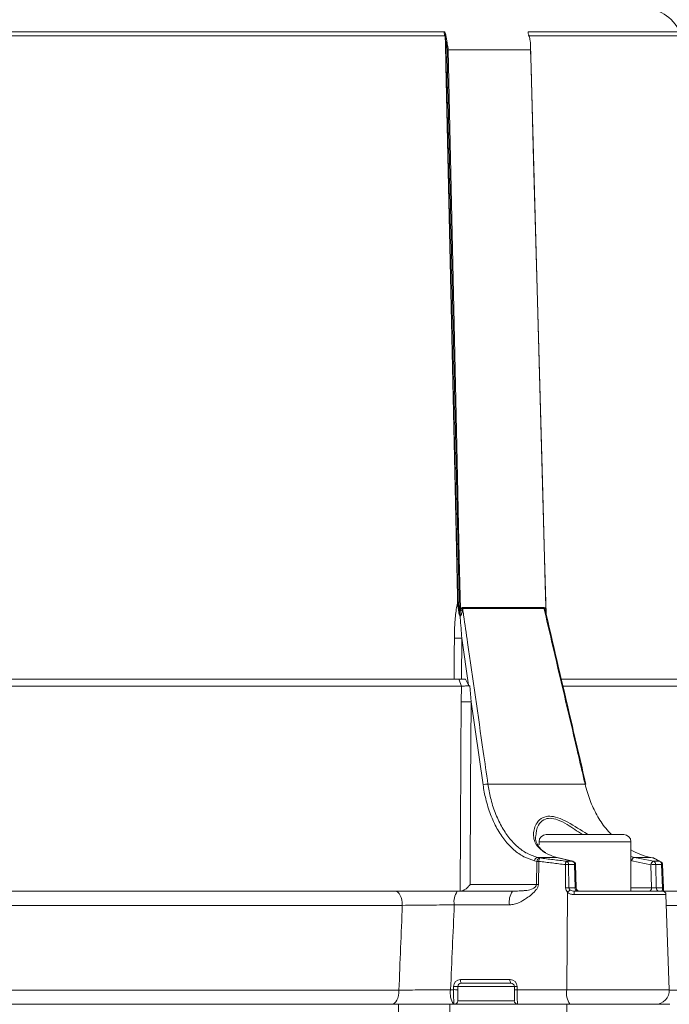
# Model space of a CAD drawing. Header units: millimetres. Extents: x 39 to 402, y 32 to 290.
# Tile 13 of 27: x 106 to 137, y 219 to 266. Entities that reach past the tile are written whole.
import ezdxf

# ---------------------------------------------------------------- set-up
doc = ezdxf.new("R2010")
doc.units = ezdxf.units.MM
doc.layers.add('10', color=7, linetype='Continuous')
doc.styles.add('SLDTEXTSTYLE0', font='TXT', dxfattribs={"width": 0.7})
doc.dimstyles.new('SLDDIMSTYLE0', dxfattribs={"dimtxt": 8, "dimasz": 4.08, "dimexe": 0, "dimexo": 0.0625, "dimgap": 2, "dimtad": 2, "dimlfac": 3, "dimrnd": 1e-09, "dimzin": 12, "dimdsep": 46, "dimtxsty": 'SLDTEXTSTYLE0', "dimsah": 1, "dimcen": 0.09, "dimadec": 0, "dimazin": 3, "dimtfac": 1, "dimtofl": 0, "dimtmove": 0, "dimatfit": 3, "dimfxl": 1, "dimfrac": 2, "dimtolj": 1, "dimtzin": 12, "dimarcsym": 0})

# ---------------------------------------------------------------- blocks, each defined once
blk = doc.blocks.new('_D')
at = {"layer": '10', "transparency": 16777216}
for p, q in [((63.738, 210.895), (63.738, 281.866)), ((186.972, 193.639), (186.972, 281.866)), ((186.972, 279.866), (63.738, 279.866))]:
    blk.add_line(p, q, dxfattribs=at)
for points in [[(63.738, 279.866), (67.818, 279.358), (67.818, 280.374)], [(186.972, 279.866), (182.892, 280.374), (182.892, 279.358)]]:
    blk.add_solid(points, dxfattribs=at)
at = {"layer": '10', "transparency": 16777216, "insert": (108.457, 290.178), "char_height": 8, "attachment_point": 1, "style": 'SLDTEXTSTYLE0'}
blk.add_mtext('370', dxfattribs=at)

msp = doc.modelspace()

# ---------------------------------------------------------------- linework, layer by layer
at = {"color": 7, "linetype": 'Continuous', "lineweight": 18}
for p, q in [((126.5011, 265.1597), (86.9758, 265.1597)), ((126.5055, 264.9622), (126.5011, 265.1597)), ((137.6114, 265.1597), (130.4572, 265.1597)), ((126.5466, 264.9622), (86.9303, 264.9622)), ((126.5502, 265.0786), (126.6205, 264.731)), ((126.5502, 265.0786), (127.1337, 238.5283)), ((127.2197, 237.7576), (126.6205, 264.731)), ((137.6437, 264.9622), (130.4613, 264.9622)), ((127.1854, 237.7905), (127.1189, 238.2101)), ((127.193, 237.7479), (127.1854, 237.7905)), ((127.2077, 237.796), (127.2197, 237.7576)), ((127.2134, 237.7529), (127.2077, 237.796)), ((127.2249, 237.6731), (127.2134, 237.7529)), ((127.2632, 237.9247), (127.2919, 237.9622)), ((127.3657, 237.9626), (127.2919, 237.9622)), ((131.2651, 237.9622), (127.2919, 237.9622)), ((131.2651, 237.9622), (131.2059, 237.9626)), ((131.2651, 237.9622), (131.2908, 237.9247)), ((127.3293, 236.5606), (127.3194, 234.6288)), ((127.6488, 234.3481), (127.3293, 236.5606)), ((86.2888, 234.6288), (127.1881, 234.6288)), ((127.3193, 234.2957), (127.1881, 234.6288)), ((127.4971, 234.6288), (127.6488, 234.3481)), ((132.0266, 234.6288), (139.1927, 234.6288)), ((127.3193, 234.2957), (86.1576, 234.2957)), ((127.2934, 233.5653), (127.3193, 234.2957)), ((127.7011, 234.3148), (127.7618, 233.5653)), ((139.4009, 234.2957), (132.1011, 234.2957)), ((128.3282, 229.6395), (127.7618, 233.5653)), ((133.1407, 229.6774), (128.5601, 229.6774)), ((131.3038, 227.2955), (134.9704, 227.2955)), ((130.9704, 226.9622), (130.9704, 226.8169)), ((135.3038, 224.6288), (135.3038, 226.9622)), ((130.9009, 226.2223), (131.0096, 226.1958)), ((131.8071, 226.2223), (130.9009, 226.2223)), ((131.8298, 226.2195), (131.8071, 226.2223)), ((132.5638, 226.0419), (131.8298, 226.2195)), ((136.2321, 226.2223), (135.4658, 226.2223)), ((136.3678, 226.1958), (136.2321, 226.2223)), ((136.2446, 226.2211), (136.2321, 226.2223)), ((136.3803, 226.1946), (136.2446, 226.2211)), ((136.7115, 226.0124), (136.4282, 226.1712)), ((130.8643, 226.0369), (130.7555, 226.0634)), ((130.8431, 224.9505), (130.8643, 226.0369)), ((130.9578, 226.0369), (130.9367, 224.9505)), ((132.2236, 224.7897), (132.2114, 225.8813)), ((132.3651, 225.8813), (132.3773, 224.7897)), ((132.6666, 224.7897), (132.6424, 225.8858)), ((132.7154, 224.7918), (132.6913, 225.8836)), ((136.2484, 225.88), (135.342, 226.0576)), ((136.278, 224.7955), (136.2484, 225.88)), ((136.4711, 225.8858), (136.501, 224.7897)), ((136.7904, 224.7897), (136.7486, 225.8813)), ((136.8391, 224.7902), (136.7974, 225.8819)), ((127.7163, 224.9505), (130.8431, 224.9505)), ((132.3773, 224.7897), (132.6666, 224.7897)), ((136.501, 224.7897), (136.7904, 224.7897)), ((89.3027, 224.6288), (124.1742, 224.6288)), ((127.1141, 224.6288), (129.7189, 224.6288)), ((132.3141, 224.5804), (132.2795, 219.9854)), ((132.6464, 224.6288), (136.7899, 224.6288)), ((136.8522, 224.6288), (140.4051, 224.6288)), ((137.113, 219.9854), (136.9565, 224.468)), ((124.5195, 223.9622), (88.9574, 223.9622)), ((129.5752, 223.9854), (126.9704, 223.9854)), ((126.9345, 219.9854), (126.9345, 220.1346)), ((127.1371, 220.1288), (127.1371, 219.9796)), ((129.8038, 220.1288), (127.1371, 220.1288)), ((127.2678, 220.468), (129.6012, 220.468)), ((129.6371, 220.2955), (127.3038, 220.2955)), ((129.8038, 219.9796), (129.8038, 220.1288)), ((129.9345, 220.1346), (129.9345, 219.9854)), ((89.1159, 219.9622), (124.361, 219.9622)), ((126.7966, 219.9854), (126.9345, 219.9854)), ((127.1371, 219.9796), (127.1371, 219.4622)), ((129.8038, 219.4622), (129.8038, 219.9796)), ((129.9345, 219.9854), (132.2795, 219.9854)), ((124.3368, 219.2955), (89.1401, 219.2955)), ((124.3368, 216.7955), (124.3368, 219.2955)), ((126.7643, 219.2955), (124.3368, 219.2955)), ((126.7643, 216.7955), (126.7643, 219.2955)), ((132.2743, 219.2955), (126.7643, 219.2955)), ((127.1371, 219.4622), (129.8038, 219.4622)), ((132.2743, 215.4622), (132.2743, 219.2955)), ((137.1371, 219.2955), (132.2743, 219.2955))]:
    msp.add_line(p, q, dxfattribs=at)
at = {"color": 8, "linetype": 'Continuous', "lineweight": 18}
for p, q in [((130.4572, 265.1597), (130.4588, 265.0991)), ((135.3038, 226.9622), (130.9704, 226.9622)), ((135.3038, 226.2679), (135.4658, 226.2223)), ((132.5638, 226.0419), (132.5411, 226.0447)), ((135.3038, 224.7955), (136.278, 224.7955)), ((136.9565, 224.468), (132.624, 224.468)), ((141.0718, 223.9622), (136.9741, 223.9622)), ((132.2795, 219.9854), (137.113, 219.9854)), ((137.1134, 219.9622), (141.0718, 219.9622))]:
    msp.add_line(p, q, dxfattribs=at)
at = {"color": 7, "linetype": 'Continuous', "lineweight": 18, "flags": 128}
for points in [[(126.5466, 264.9622), (126.548, 264.8955), (126.5539, 264.629), (126.5773, 263.563), (126.6711, 259.299), (127.0459, 242.2427), (127.1276, 238.528)], [(126.6774, 264.2987), (126.7588, 260.6324), (126.9483, 252.1043), (127.1081, 244.9095), (127.2093, 240.3507), (127.2632, 237.9247)], [(131.2908, 237.9247), (131.2874, 238.0479), (131.2582, 239.1139), (131.1412, 243.3779), (130.9073, 251.9059), (130.7099, 259.1007), (130.5899, 263.4755), (130.5673, 264.2987)], [(131.3044, 237.7125), (131.232, 240.3504), (130.5686, 264.5347)], [(126.9745, 236.557), (126.9713, 235.8912), (126.9653, 234.6288)], [(127.7618, 233.5653), (127.7413, 229.6405), (127.7163, 224.9505)], [(133.179, 229.6716), (133.1781, 229.6733), (133.1714, 229.6763), (133.1588, 229.6777), (133.1407, 229.6774)], [(132.5411, 226.0447), (132.3338, 226.0949), (131.8071, 226.2223)], [(135.4658, 226.2223), (135.7219, 226.1721), (136.3723, 226.0447)], [(136.1731, 224.6288), (136.1936, 224.632), (136.2133, 224.6415), (136.2314, 224.6569), (136.2473, 224.6776), (136.2603, 224.7029), (136.27, 224.7317), (136.276, 224.763), (136.278, 224.7955)], [(136.8352, 224.7897), (136.8384, 224.79), (136.8391, 224.7902)], [(124.1742, 224.6288), (124.2416, 224.616), (124.3064, 224.5781), (124.3661, 224.5165), (124.4184, 224.4336), (124.4613, 224.3325), (124.4932, 224.2173), (124.5129, 224.0922), (124.5195, 223.9622)], [(124.361, 219.9622), (124.3544, 219.8321), (124.335, 219.707), (124.3033, 219.5918), (124.2608, 219.4908), (124.2089, 219.4079), (124.1498, 219.3462), (124.0856, 219.3083), (124.0188, 219.2955)]]:
    msp.add_lwpolyline(points, dxfattribs=at)
at = {"color": 8, "linetype": 'Continuous', "lineweight": 18, "flags": 128}
msp.add_lwpolyline([(136.3678, 226.1958), (136.3801, 226.1947), (136.3803, 226.1946)], dxfattribs=at)
at = {"color": 7, "linetype": 'Continuous', "lineweight": 18}
for centre, radius, start, end in [((135.8078, 264.2955), 2, 25.60076, 90), ((127.1085, 238.9894), 0.4618, 272.3618, 273.12319), ((127.1669, 237.9137), 0.1245, 278.54539, 289.16054), ((127.1743, 237.8683), 0.1218, 278.79334, 288.69305), ((126.9919, 238.0556), 0.3751, 306.19122, 307.38613), ((127.7331, 238.3459), 0.631, 221.87214, 231.97927), ((127.8763, 238.0123), 0.513, 181.29744, 185.56232), ((131.6365, 238.0123), 0.4335, 181.54086, 186.59201), ((131.496, 237.7763), 0.2533, 144.11213, 163.35268), ((127.0988, 241.8547), 5.2992, 268.65587, 272.49366), ((127.5276, 239.0939), 5.5336, 267.57446, 272.42554), ((128.5412, 229.0648), 0.6129, 88.23386, 110.33834), ((131.3038, 226.9622), 0.3333, 90, 180), ((134.9704, 226.9622), 0.3333, 0, 90), ((130.9226, 226.0566), 0.1672, 97.44775, 177.66769), ((131.0313, 226.0301), 0.1672, 97.44821, 177.66761), ((131.2285, 226.0365), 0.2707, 143.95431, 179.92192), ((131.2316, 226.3641), 0.0925, 57.38873, 89.84089), ((135.5097, 226.0605), 0.1677, 105.16426, 180.99436), ((136.3484, 226.0311), 0.1667, 61.34603, 78.95416), ((130.911, 222.9111), 3.1261, 89.14296, 90.85704), ((132.4813, 225.8807), 0.27, 143.7603, 179.86355), ((132.2882, 222.3161), 3.566, 88.7651, 91.2349), ((132.2069, 225.8922), 0.1586, 356.07601, 69.0376), ((132.4844, 225.8968), 0.1584, 355.99975, 69.0168), ((132.5246, 225.88), 0.1667, 1.26588, 76.39811), ((136.4161, 225.8829), 0.1677, 105.15378, 180.99682), ((136.5264, 219.5037), 6.3823, 90.4965, 92.49623), ((136.316, 225.8996), 0.1557, 354.91976, 68.83302), ((136.5938, 225.8953), 0.1555, 354.84039, 68.82747), ((136.6357, 225.8841), 0.1569, 59.3833, 84.76459), ((136.6309, 225.8755), 0.1667, 2.1892, 60.97932), ((132.3004, 221.2245), 3.566, 88.7651, 91.2349), ((132.8125, 224.7729), 0.1468, 173.45353, 258.97192), ((132.882, 224.7955), 0.1667, 181.50716, 270), ((136.6469, 224.7729), 0.1468, 173.45353, 258.97192), ((127.8164, 224.1342), 0.859, 144.84462, 189.97413), ((130.4212, 224.1342), 0.859, 144.84462, 189.97413), ((132.7804, 224.153), 0.6325, 122.73774, 137.48893), ((132.9367, 224.5065), 0.3151, 157.14616, 187.01515), ((136.7899, 224.4622), 0.1667, 2, 90), ((127.2678, 220.1346), 0.3333, 90, 180), ((126.9926, 218.6262), 1.5096, 84.50637, 92.20454), ((127.3038, 220.1288), 0.1667, 90, 180), ((127.4966, 220.4256), 0.2326, 169.51563, 214.01625), ((129.8299, 220.4256), 0.2326, 169.51563, 214.01625), ((129.6012, 220.1346), 0.3333, 0, 90), ((129.6371, 220.1288), 0.1667, 0, 90), ((129.9064, 219.2943), 0.8408, 88.08373, 97.01105), ((127.7116, 219.8161), 0.9306, 169.51563, 214.01625), ((126.9926, 218.4769), 1.5096, 84.50637, 92.20454), ((129.9064, 219.1451), 0.8408, 88.08373, 97.01105), ((133.1946, 219.8161), 0.9306, 169.51563, 214.01625), ((136.4467, 219.9622), 0.6667, 270, 2), ((126.9704, 219.4622), 0.1667, 270, 0), ((129.9704, 219.4622), 0.1667, 180, 270)]:
    msp.add_arc(centre, radius, start, end, dxfattribs=at)
at = {"color": 8, "linetype": 'Continuous', "lineweight": 18}
for centre, radius, start, end in [((136.3531, 226.0395), 0.157, 60.42246, 84.61344), ((132.6559, 225.6354), 0.2508, 81.90358, 93.092), ((136.7809, 225.1868), 0.6953, 88.63642, 92.65589), ((136.8226, 224.0951), 0.6953, 88.63642, 92.65589), ((136.7619, 224.5835), 0.1049, 19.36408, 75.41577)]:
    msp.add_arc(centre, radius, start, end, dxfattribs=at)
at = {"color": 7, "linetype": 'Continuous', "lineweight": 18}
for centre, major_axis, ratio, start_param, end_param in [((132.6098, 224.8013), (0.3852, 0.0327), 0.8611536, 3.0782535, 3.7677037), ((132.6457, 224.7955), (0.2684, 0.0098), 0.6199424, 3.1173707, 3.8068209), ((136.3829, 224.7955), (0.1669, -0.0046), 0.0220182, 4.0332141, 5.4993547), ((136.7575, 224.7955), (-0.0101, 0.1667), 0.1946769, 3.9761768, 4.665627), ((136.9201, 224.8013), (-0.0104, 0.3333), 0.255633, 1.597691, 2.1066524), ((106.7384, 1004.4638), (7.4126, 1078.6322), 0.0310797, 3.8982061, 3.9035941), ((107.457, 1004.3475), (8.1338, 1078.6322), 0.0340969, 3.8984382, 3.9038251), ((126.9704, 219.9622), (0, 0.6667), 0.0539228, 1.5358897, 3.1415927), ((129.9704, 219.9622), (0, 0.6667), 0.0539228, 1.5358897, 3.1415927)]:
    msp.add_ellipse(centre, major_axis=major_axis, ratio=ratio, start_param=start_param, end_param=end_param, dxfattribs=at)
at = {"color": 8, "linetype": 'Continuous', "lineweight": 18}
msp.add_ellipse((132.5486, 224.7955), major_axis=(0.1668, -0.0037), ratio=0.027218, start_param=5.4992282, end_param=6.285353, dxfattribs=at)
at = {"color": 7, "linetype": 'Continuous', "lineweight": 18}
for points, knots in [([(126.5011, 265.1597), (126.5025, 265.1595), (126.5054, 265.1591), (126.5112, 265.1556), (126.5199, 265.147), (126.5346, 265.1243), (126.5442, 265.0998), (126.5493, 265.0816), (126.5502, 265.0786)], [0, 0, 0, 0, 0.0487189, 0.10917739, 0.20822453, 0.41329997, 0.90222947, 1, 1, 1, 1]), ([(130.464, 265.0786), (130.4587, 265.0959), (130.4522, 265.1175), (130.4497, 265.1419), (130.45, 265.1514), (130.4523, 265.1573), (130.4547, 265.1595), (130.4566, 265.1596), (130.4572, 265.1597)], [0, 0, 0, 0, 0.5553163, 0.6899492, 0.8442238, 0.9077645, 0.9719645, 1, 1, 1, 1]), ([(126.6759, 264.366), (126.6757, 264.3677), (126.6636, 264.4679), (126.6415, 264.5903), (126.6237, 264.7093), (126.6205, 264.731)], [0, 0, 0, 0, 0.0139589, 0.8196614, 1, 1, 1, 1]), ([(130.5508, 264.731), (130.5358, 264.8072), (130.5124, 264.9255), (130.4767, 265.0384), (130.464, 265.0786)], [0, 0, 0, 0, 0.6442845, 1, 1, 1, 1]), ([(130.5508, 264.731), (130.5541, 264.7093), (130.5721, 264.5903), (130.5709, 264.4679), (130.5655, 264.3677), (130.5654, 264.366)], [0, 0, 0, 0, 0.1803381, 0.9860387, 1, 1, 1, 1]), ([(126.6697, 264.2955), (126.6718, 264.3173), (126.674, 264.3408), (126.6757, 264.3643), (126.6759, 264.366)], [0, 0, 0, 0, 0.927395, 1, 1, 1, 1]), ([(126.6774, 264.2987), (126.676, 264.2986), (126.6734, 264.2982), (126.6709, 264.2964), (126.6697, 264.2955)], [0, 0, 0, 0, 0.507755, 1, 1, 1, 1]), ([(130.5673, 264.2987), (130.2604, 264.2987), (129.6394, 264.2987), (128.3676, 264.2987), (127.3415, 264.2987), (126.6774, 264.2987)], [0, 0, 0, 0, 0.2562383, 0.5186254, 1, 1, 1, 1]), ([(130.5654, 264.366), (130.5656, 264.3643), (130.5682, 264.3408), (130.5703, 264.3173), (130.5722, 264.2955)], [0, 0, 0, 0, 0.0725932, 1, 1, 1, 1]), ([(130.5722, 264.2955), (130.5716, 264.2964), (130.5703, 264.2982), (130.5683, 264.2986), (130.5673, 264.2987)], [0, 0, 0, 0, 0.513807, 1, 1, 1, 1]), ([(127.1189, 238.2101), (127.1006, 238.1143), (127.0405, 237.7986), (126.9896, 237.2447), (126.9795, 236.7869), (126.9745, 236.557)], [0, 0, 0, 0, 0.17798519, 0.58711882, 1, 1, 1, 1]), ([(127.1276, 238.528), (127.1281, 238.5057), (127.1306, 238.3995), (127.124, 238.2937), (127.1189, 238.2101)], [0, 0, 0, 0, 0.2090588, 1, 1, 1, 1]), ([(127.1337, 238.5283), (127.1364, 238.4678), (127.1474, 238.2208), (127.1818, 237.9788), (127.2077, 237.796)], [0, 0, 0, 0, 0.2446788, 1, 1, 1, 1]), ([(127.2502, 237.5985), (127.2498, 237.599), (127.2383, 237.6108), (127.2044, 237.6538), (127.1976, 237.7095), (127.193, 237.7479)], [0, 0, 0, 0, 0.0123163, 0.3182287, 1, 1, 1, 1]), ([(127.2197, 237.7576), (127.2203, 237.7449), (127.2216, 237.7167), (127.2237, 237.6886), (127.2249, 237.6731)], [0, 0, 0, 0, 0.4487768, 1, 1, 1, 1]), ([(127.2311, 237.6368), (127.2313, 237.6366), (127.2316, 237.6363), (127.2321, 237.6361), (127.2326, 237.6361), (127.2331, 237.6364), (127.234, 237.6373), (127.2363, 237.6421), (127.2411, 237.6629), (127.253, 237.7473), (127.2596, 237.8389), (127.2628, 237.9141), (127.2632, 237.9247)], [0, 0, 0, 0, 0.0031448, 0.0047072, 0.0062774, 0.0080978, 0.0111283, 0.0203233, 0.0621477, 0.2281103, 0.8912289, 1, 1, 1, 1]), ([(127.3444, 237.8488), (127.3397, 237.8177), (127.3334, 237.7768), (127.3143, 237.7074), (127.296, 237.6576), (127.2704, 237.617), (127.2575, 237.6034), (127.2522, 237.5998), (127.2502, 237.5985)], [0, 0, 0, 0, 0.3548751, 0.467003, 0.8008406, 0.9309107, 0.9740349, 1, 1, 1, 1]), ([(127.2919, 237.9622), (127.292, 237.9623), (127.3036, 237.9748), (127.326, 237.9948), (127.3522, 237.9989), (127.3635, 238.0007)], [0, 0, 0, 0, 0.0077248, 0.5733648, 1, 1, 1, 1]), ([(127.2919, 237.9622), (127.302, 237.9614), (127.3224, 237.96), (127.3497, 237.947), (127.3652, 237.9326), (127.3704, 237.9255), (127.3709, 237.925)], [0, 0, 0, 0, 0.3705297, 0.7436293, 0.9800259, 1, 1, 1, 1]), ([(127.3709, 237.925), (127.3696, 237.9246), (127.3664, 237.9238), (127.3604, 237.917), (127.3506, 237.8929), (127.3471, 237.8677), (127.3444, 237.8488)], [0, 0, 0, 0, 0.0570043, 0.1392612, 0.3535454, 1, 1, 1, 1]), ([(127.3635, 238.0007), (127.9998, 238.0007), (128.9975, 238.0007), (130.2564, 238.0007), (130.8876, 238.0007), (131.2032, 238.0007)], [0, 0, 0, 0, 0.4682094, 0.7341047, 1, 1, 1, 1]), ([(131.2059, 237.9626), (131.0615, 237.9626), (130.339, 237.9626), (129.0879, 237.9626), (127.8923, 237.9626), (127.3657, 237.9626)], [0, 0, 0, 0, 0.122643, 0.6136154, 1, 1, 1, 1]), ([(127.3709, 237.925), (127.3845, 237.8302), (127.46, 237.307), (127.7829, 235.0695), (128.1656, 232.415), (128.4864, 230.1891), (128.5601, 229.6774)], [0, 0, 0, 0, 0.0344622, 0.1903497, 0.8139, 1, 1, 1, 1]), ([(131.2032, 238.0007), (131.2091, 238), (131.2271, 237.9979), (131.2459, 237.9832), (131.2596, 237.9686), (131.2632, 237.9644), (131.2651, 237.9622)], [0, 0, 0, 0, 0.2643718, 0.8051107, 0.8937864, 1, 1, 1, 1]), ([(131.2119, 237.925), (131.2121, 237.9255), (131.2139, 237.932), (131.2202, 237.9441), (131.2374, 237.9591), (131.2544, 237.961), (131.2651, 237.9622)], [0, 0, 0, 0, 0.0199758, 0.2349829, 0.521323, 1, 1, 1, 1]), ([(133.1407, 229.6774), (133.1156, 229.7846), (132.9904, 230.3203), (132.4645, 232.5703), (131.8467, 235.2124), (131.3287, 237.4258), (131.2119, 237.925)], [0, 0, 0, 0, 0.0389719, 0.1948595, 0.8184097, 1, 1, 1, 1]), ([(131.2533, 237.8488), (131.2479, 237.8636), (131.2405, 237.8835), (131.2286, 237.9076), (131.2215, 237.9189), (131.2151, 237.9242), (131.2128, 237.9247), (131.2119, 237.925)], [0, 0, 0, 0, 0.5068299, 0.6820451, 0.8914316, 0.9563999, 1, 1, 1, 1]), ([(127.2311, 237.6368), (127.2307, 237.6393), (127.2285, 237.6514), (127.2265, 237.6635), (127.2249, 237.6731)], [0, 0, 0, 0, 0.2021457, 1, 1, 1, 1]), ([(127.2249, 237.6731), (127.2256, 237.6654), (127.2266, 237.6548), (127.2287, 237.6429), (127.2301, 237.6385), (127.2309, 237.637), (127.2311, 237.6368), (127.2311, 237.6368)], [0, 0, 0, 0, 0.6236798, 0.8576878, 0.9750917, 0.9997548, 1, 1, 1, 1]), ([(127.2502, 237.5985), (127.2498, 237.5991), (127.2457, 237.6051), (127.2378, 237.6169), (127.2333, 237.6302), (127.2311, 237.6368)], [0, 0, 0, 0, 0.0482273, 0.5235658, 1, 1, 1, 1]), ([(127.2502, 237.5985), (127.2518, 237.5719), (127.272, 237.2264), (127.3018, 236.8802), (127.3293, 236.5606)], [0, 0, 0, 0, 0.0770601, 1, 1, 1, 1]), ([(131.3074, 237.6791), (131.3074, 237.6794), (131.3068, 237.6815), (131.3056, 237.6944), (131.3046, 237.7059)], [0, 0, 0, 0, 0.1143186, 1, 1, 1, 1]), ([(133.1789, 229.6716), (132.9356, 230.7133), (132.3119, 233.3839), (131.6869, 236.054), (131.3056, 237.6826)], [0, 0, 0, 0, 0.390086, 1, 1, 1, 1]), ([(127.1881, 234.6288), (127.2349, 234.6288), (127.3285, 234.6288), (127.4409, 234.6288), (127.4971, 234.6288)], [0, 0, 0, 0, 0.4999288, 1, 1, 1, 1]), ([(127.7011, 234.3148), (127.6703, 234.3143), (127.6087, 234.3134), (127.5053, 234.3089), (127.4041, 234.3029), (127.3476, 234.2981), (127.3193, 234.2957)], [0, 0, 0, 0, 0.248961, 0.49856, 0.7489779, 1, 1, 1, 1]), ([(127.6488, 234.3481), (127.6556, 234.3399), (127.6659, 234.3274), (127.6845, 234.3165), (127.6958, 234.3154), (127.7011, 234.3148)], [0, 0, 0, 0, 0.50006509, 0.766498, 1, 1, 1, 1]), ([(127.2487, 224.6288), (127.2498, 224.8508), (127.2555, 225.9606), (127.2706, 228.9394), (127.2842, 231.6963), (127.2934, 233.5653)], [0, 0, 0, 0, 0.074511, 0.3725552, 1, 1, 1, 1]), ([(130.7555, 226.0634), (130.5861, 226.1187), (130.2473, 226.2294), (129.7745, 226.5638), (129.3463, 227.0146), (128.9738, 227.5768), (128.6715, 228.2361), (128.4506, 228.9301), (128.3666, 229.4168), (128.3282, 229.6395)], [0, 0, 0, 0, 0.146099, 0.2921983, 0.4382936, 0.5843894, 0.7305592, 0.8767293, 1, 1, 1, 1]), ([(128.5601, 229.6774), (128.597, 229.4623), (128.6775, 228.992), (128.8902, 228.3215), (129.1814, 227.6846), (129.5406, 227.1413), (129.9506, 226.7094), (130.4062, 226.384), (130.7335, 226.2771), (130.9009, 226.2223)], [0, 0, 0, 0, 0.1232716, 0.2694419, 0.4156117, 0.561705, 0.7077977, 0.850497, 1, 1, 1, 1]), ([(134.3933, 227.2955), (134.2979, 227.3937), (134.0352, 227.6642), (133.6905, 228.2098), (133.3533, 228.9066), (133.2126, 229.4167), (133.1407, 229.6774)], [0, 0, 0, 0, 0.1609491, 0.4432887, 0.7155114, 1, 1, 1, 1]), ([(130.929, 226.789), (130.9075, 226.8217), (130.8334, 226.9342), (130.7955, 227.0843), (130.8097, 227.197), (130.8124, 227.2189)], [0, 0, 0, 0, 0.24872064, 0.85451357, 1, 1, 1, 1]), ([(131.2859, 226.448), (131.2577, 226.462), (131.1336, 226.5236), (131.0125, 226.6399), (130.9516, 226.7486), (130.929, 226.789)], [0, 0, 0, 0, 0.1558138, 0.6864238, 1, 1, 1, 1]), ([(131.0096, 226.1958), (131.2182, 226.1701), (131.6362, 226.1185), (132.0542, 226.0664), (132.2636, 226.0403)], [0, 0, 0, 0, 0.4988801, 1, 1, 1, 1]), ([(131.8071, 226.2223), (131.7382, 226.241), (131.5426, 226.294), (131.354, 226.3927), (131.2319, 226.4565)], [0, 0, 0, 0, 0.3525094, 1, 1, 1, 1]), ([(136.2321, 226.2223), (136.0593, 226.2627), (135.7402, 226.3372), (135.4409, 226.5027), (135.3038, 226.5786)], [0, 0, 0, 0, 0.54166683, 1, 1, 1, 1]), ([(136.65, 226.0403), (136.6028, 226.0664), (136.5088, 226.1185), (136.4147, 226.1701), (136.3678, 226.1958)], [0, 0, 0, 0, 0.50111989, 1, 1, 1, 1]), ([(132.2114, 225.8813), (132.002, 225.9075), (131.5842, 225.9596), (131.1663, 226.0112), (130.9578, 226.0369)], [0, 0, 0, 0, 0.50112223, 1, 1, 1, 1]), ([(132.2636, 226.0403), (132.3175, 226.0412), (132.41, 226.0427), (132.5025, 226.0441), (132.5411, 226.0447)], [0, 0, 0, 0, 0.5828352, 1, 1, 1, 1]), ([(132.6424, 225.8858), (132.6039, 225.8852), (132.5114, 225.8838), (132.419, 225.8822), (132.3651, 225.8813)], [0, 0, 0, 0, 0.4171646, 1, 1, 1, 1]), ([(136.3723, 226.0447), (136.4109, 226.0441), (136.5034, 226.0427), (136.596, 226.0412), (136.65, 226.0403)], [0, 0, 0, 0, 0.4171648, 1, 1, 1, 1]), ([(136.7486, 225.8813), (136.6947, 225.8822), (136.6022, 225.8838), (136.5097, 225.8852), (136.4711, 225.8858)], [0, 0, 0, 0, 0.5828354, 1, 1, 1, 1]), ([(127.7163, 224.9505), (127.716, 224.95), (127.6967, 224.9197), (127.6426, 224.8473), (127.5414, 224.7496), (127.4285, 224.6768), (127.3325, 224.6364), (127.2808, 224.6313), (127.2549, 224.6288)], [0, 0, 0, 0, 0.0034238, 0.2055015, 0.4929236, 0.703805, 0.8515216, 1, 1, 1, 1]), ([(129.5752, 223.9854), (129.6505, 223.9907), (129.805, 224.0014), (130.0797, 224.1024), (130.4292, 224.3353), (130.7508, 224.5632), (130.9182, 224.8175), (130.9308, 224.9082), (130.9367, 224.9505)], [0, 0, 0, 0, 0.1297817, 0.2661894, 0.4964846, 0.8474598, 0.9287674, 1, 1, 1, 1]), ([(130.8431, 224.9505), (130.8419, 224.9365), (130.8393, 224.908), (130.822, 224.8672), (130.7956, 224.8296), (130.7313, 224.768), (130.5628, 224.6889), (130.4128, 224.6696), (130.3109, 224.6593), (130.2839, 224.6568), (130.1923, 224.6488), (130.0056, 224.6355), (129.8266, 224.6313), (129.7189, 224.6288)], [0, 0, 0, 0, 0.0273837, 0.0554292, 0.0856005, 0.119084, 0.2371332, 0.4816576, 0.4894624, 0.5039399, 0.552914, 0.7309367, 1, 1, 1, 1]), ([(124.1742, 224.6288), (124.3946, 224.6288), (124.8436, 224.6288), (125.5571, 224.6288), (126.2654, 224.6288), (126.7758, 224.6288), (127.0568, 224.6288), (127.1141, 224.6288)], [0, 0, 0, 0, 0.2451105, 0.499297, 0.7176925, 0.9424321, 1, 1, 1, 1]), ([(132.624, 224.468), (132.5655, 224.4731), (132.4632, 224.4822), (132.3622, 224.5371), (132.3221, 224.5733), (132.3141, 224.5804)], [0, 0, 0, 0, 0.5174843, 0.9042589, 1, 1, 1, 1]), ([(132.4383, 224.6851), (132.4436, 224.6815), (132.4714, 224.6624), (132.541, 224.6352), (132.6072, 224.6312), (132.6464, 224.6288)], [0, 0, 0, 0, 0.086743, 0.4596279, 1, 1, 1, 1]), ([(136.7568, 224.6288), (136.7643, 224.6312), (136.777, 224.6352), (136.7854, 224.6624), (136.7879, 224.6815), (136.7884, 224.6851)], [0, 0, 0, 0, 0.5403721, 0.913257, 1, 1, 1, 1]), ([(126.9704, 223.9854), (126.9226, 223.9851), (126.5085, 223.9819), (125.8635, 223.9764), (125.0853, 223.9686), (124.7104, 223.9643), (124.5195, 223.9622)], [0, 0, 0, 0, 0.05764962, 0.49987896, 0.74539763, 1, 1, 1, 1]), ([(124.361, 219.9622), (124.4008, 219.9626), (124.7639, 219.9669), (125.3716, 219.9732), (126.1686, 219.9805), (126.5847, 219.9838), (126.7966, 219.9854)], [0, 0, 0, 0, 0.0548161, 0.4997962, 0.7454081, 1, 1, 1, 1])]:
    msp.add_open_spline(points, degree=3, knots=knots, dxfattribs=at)
at = {"color": 8, "linetype": 'Continuous', "lineweight": 18}
for points, knots in [([(131.3045, 237.6823), (131.2969, 237.7123), (131.2831, 237.7671), (131.2626, 237.8234), (131.2533, 237.8488)], [0, 0, 0, 0, 0.5472657, 1, 1, 1, 1]), ([(131.2908, 237.9247), (131.2925, 237.9026), (131.2968, 237.8465), (131.3026, 237.7734), (131.3034, 237.7227), (131.3036, 237.7058)], [0, 0, 0, 0, 0.3028702, 0.7677745, 1, 1, 1, 1]), ([(131.2319, 226.4565), (131.1023, 226.5542), (130.7889, 226.7905), (130.6607, 227.3088), (130.7962, 227.8122), (131.1068, 228.11), (131.4605, 228.19), (131.869, 228.1081), (132.4666, 227.8251), (132.9534, 227.5), (133.2743, 227.3032), (133.2869, 227.2955)], [0, 0, 0, 0, 0.1210876, 0.2927582, 0.4595584, 0.5656908, 0.6449303, 0.7239918, 0.8172987, 0.9928385, 1, 1, 1, 1]), ([(133.0116, 227.2955), (132.772, 227.4636), (132.3807, 227.7382), (131.8673, 228.0082), (131.4819, 228.0945), (131.1531, 228.0099), (130.8688, 227.7071), (130.8332, 227.4027), (130.8118, 227.2194)], [0, 0, 0, 0, 0.2221839, 0.3628217, 0.4800356, 0.5974686, 0.7575377, 1, 1, 1, 1])]:
    msp.add_open_spline(points, degree=3, knots=knots, dxfattribs=at)
at = {"color": 7, "linetype": 'Continuous', "lineweight": 18}
msp.add_open_spline([(130.8431, 224.9505), (130.8563, 224.9507), (130.8825, 224.951), (130.9186, 224.9507), (130.9367, 224.9505)], degree=3, dxfattribs=at)

# ---------------------------------------------------------------- dimensions: what is measured, and where the dimension line sits
at = {"layer": '10'}
dim = msp.add_linear_dim(base=(63.7384, 279.8657), p1=(186.9718, 193.6393), p2=(63.7384, 210.8955), dimstyle='SLDDIMSTYLE0', dxfattribs=at)
dim.commit()
dim.dimension.update_dxf_attribs({"geometry": '_D', "text_midpoint": (113.7178, 279.8657), "dimtype": 160})

doc.saveas('drawing.dxf')
